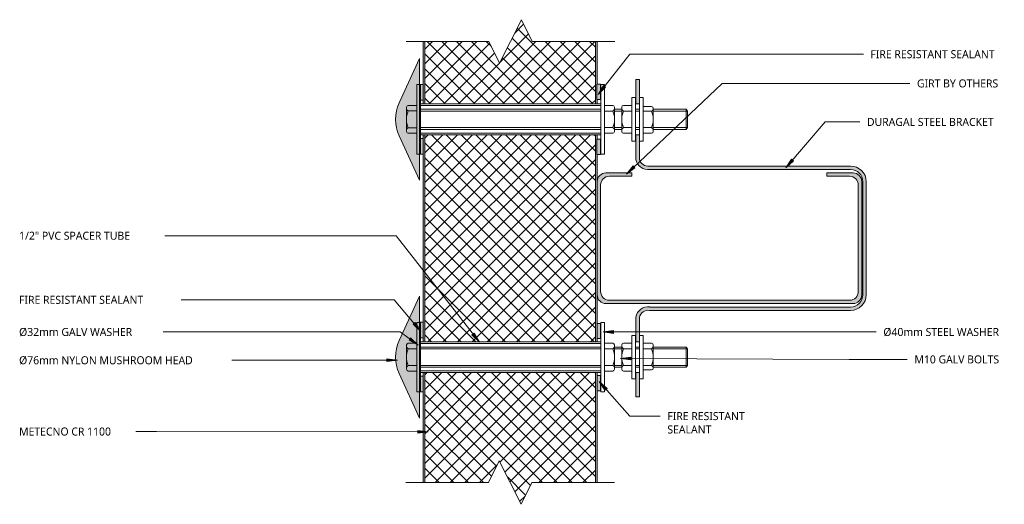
# Model space of a CAD drawing. Header units: millimetres. Extents: x -122 to 637, y -30 to 1381.
# Tile 1 of 3: x -122 to 443, y -30 to 248. Entities that reach past the tile are written whole.
import ezdxf

# ---------------------------------------------------------------- set-up
doc = ezdxf.new("R2010")
doc.units = ezdxf.units.MM
doc.linetypes.add('Dash', pattern=[6.35, 3.175, -3.175])
for name, color, linetype, lineweight in [('A-DETL', 90, 'Continuous', 13), ('A-DETL-GENF', 92, 'Continuous', 13), ('A-DETL-GENF-HDLN', 1, 'Dash', 13), ('G-ANNO-TEXT', 231, 'Continuous', 9)]:
    doc.layers.add(name, color=color, linetype=linetype, lineweight=lineweight)
doc.styles.add('Yu Gothic', font='Yu Gothic.ttf', dxfattribs={"height": 4.6})

# ---------------------------------------------------------------- blocks, each defined once
blk = doc.blocks.new('Fridge Freezer Panel_Vertical Section - 100mm-5857262-12 GIRT 03')
at = {"layer": 'A-DETL-GENF'}
h = blk.add_hatch(color=256, dxfattribs=at)
h.paths.add_polyline_path([(75.32, 0), (72.87, 0), (72.87, -0.12), (64.07, -0.12), (64.07, 0), (39.44, 0), (39.44, -1), (75.32, -1), (75.32, -0.12)])
h.paths.add_polyline_path([(75.32, -100), (75.32, -99), (39.44, -99), (39.44, -100), (73.2, -100)])
h = blk.add_hatch(dxfattribs=at)
h.set_pattern_fill('FP_1', color=256, style=0, pattern_type=2)
h.set_pattern_definition([(135, (275.054, -209.3), (-4.24264, -4.24264), []), (225, (275.054, -209.3), (4.24264, -4.24264), [])])
h.paths.add_polyline_path([(75.32, -4.51), (75.32, -1), (39.44, -1), (39.44, -37.27), (26.94, -43.52), (51.94, -56.02), (39.44, -62.27), (39.44, -99), (75.32, -99)])
for p, q in [((64.07, 0), (39.44, 0)), ((75.32, 0), (72.87, 0)), ((75.32, -1), (39.44, -1)), ((75.32, -99), (75.32, -1)), ((39.44, -99), (75.32, -99)), ((39.44, -100), (64.19, -100)), ((73.2, -100), (75.32, -100)), ((75.32, -100), (75.32, -99))]:
    blk.add_line(p, q, dxfattribs=at)
at = {"layer": 'A-DETL-GENF-HDLN'}
blk.add_line((75.32, -1), (75.32, 0), dxfattribs=at)
blk = doc.blocks.new('Fridge Freezer Panel_Vertical Section - 100mm-5833378-12 GIRT 03')
at = {"layer": 'A-DETL-GENF'}
h = blk.add_hatch(dxfattribs=at)
h.set_pattern_fill('FP_2', color=256, style=0, pattern_type=2)
h.set_pattern_definition([(315, (29.946, 209.3), (4.24264, 4.24264), []), (45, (29.946, 209.3), (-4.24264, 4.24264), [])])
h.paths.add_polyline_path([(0, 43.57), (12.14, 37.5), (12.14, 1), (75.32, 1), (75.32, 99), (12.14, 99), (12.14, 62.5), (24.64, 56.25), (0, 43.93), (0, 43.75)])
h = blk.add_hatch(color=256, dxfattribs=at)
h.paths.add_polyline_path([(12.14, 1), (12.14, 0), (75.32, 0), (75.32, 1), (56.92, 1)])
h.paths.add_polyline_path([(12.14, 99), (75.32, 99), (75.32, 100), (12.14, 100), (12.14, 99.84)])
for p, q in [((64.19, 100), (12.14, 100)), ((75.32, 99), (12.14, 99)), ((75.32, 100), (73.2, 100)), ((75.32, 99), (75.32, 100)), ((75.32, 99), (75.32, 1)), ((0, 43.93), (0, 43.57)), ((12.14, 1), (75.32, 1)), ((12.14, 0), (64.78, 0)), ((73.58, 0), (75.32, 0))]:
    blk.add_line(p, q, dxfattribs=at)
at = {"layer": 'A-DETL-GENF-HDLN'}
blk.add_line((75.32, 0), (75.32, 1), dxfattribs=at)
blk = doc.blocks.new('Break Line _M_ - Break Line _M_-5848061-12 GIRT 03')
at = {"layer": 'A-DETL-GENF'}
for p, q in [((-12.5, 0), (-6.25, 12.5)), ((-6.25, 12.5), (6.25, -12.5)), ((-60, 0), (-12.5, 0)), ((6.25, -12.5), (12.5, 0)), ((12.5, 0), (60, 0))]:
    blk.add_line(p, q, dxfattribs=at)
blk = doc.blocks.new('Break Line _M_ - Break Line _M_-5848011-12 GIRT 03')
at = {"layer": 'A-DETL-GENF'}
for p, q in [((6.25, 12.5), (-6.25, -12.5)), ((12.5, 0), (6.25, 12.5)), ((-12.5, 0), (-60, 0)), ((-6.25, -12.5), (-12.5, 0)), ((60, 0), (12.5, 0))]:
    blk.add_line(p, q, dxfattribs=at)
blk = doc.blocks.new('Fridge Freezer Panel_Vertical Section - 100mm-5857609-12 GIRT 03')
at = {"layer": 'A-DETL-GENF'}
h = blk.add_hatch(color=256, dxfattribs=at)
h.paths.add_polyline_path([(0, 0), (107.61, 0), (107.61, 0.12), (116.41, 0.12), (116.41, 0), (118.86, 0), (118.86, 1), (0, 1)])
h.paths.add_polyline_path([(0, 100), (0, 99), (118.86, 99), (118.86, 100)])
h = blk.add_hatch(dxfattribs=at)
h.set_pattern_fill('FP_5', color=256, style=0, pattern_type=2)
h.set_pattern_definition([(315, (-63.123, 209.3), (4.24264, 4.24264), []), (45, (-63.123, 209.3), (-4.24264, 4.24264), [])])
h.paths.add_polyline_path([(0, 1), (118.86, 1), (118.86, 99), (0, 99), (0, 4.51)])
for p, q in [((118.86, 100), (0, 100)), ((0, 100), (0, 99)), ((118.86, 99), (0, 99)), ((0, 99), (0, 1)), ((118.86, 99), (118.86, 100)), ((118.86, 99), (118.86, 1)), ((0, 1), (0, 0)), ((0, 1), (118.86, 1)), ((0, 0), (1.74, 0)), ((10.54, 0), (107.61, 0)), ((116.41, 0), (118.86, 0))]:
    blk.add_line(p, q, dxfattribs=at)
at = {"layer": 'A-DETL-GENF-HDLN'}
blk.add_line((118.86, 0), (118.86, 1), dxfattribs=at)
blk = doc.blocks.new('Nylon Mushroom Head with 40mm Washer and M10 ZP Hex Nut - Nylon Mushroom Head plus-5907786-12 GIRT 03')
at = {"layer": 'A-DETL-GENF'}
for p, q in [((-125.61, -11.68), (-125.61, 28.32)), ((-125.61, 28.32), (-123.67, 28.32)), ((-123.67, 28.32), (-123.67, -11.68)), ((-20.07, -11.68), (-20.07, 28.32)), ((-20.07, 28.32), (-17.97, 28.32)), ((-17.97, 28.32), (-17.97, -11.68)), ((-123.67, 17.19), (-20.07, 17.19)), ((-2.1, 20.82), (-2.1, -4.18)), ((0, 20.82), (-2.1, 20.82)), ((0, -4.18), (0, 20.82)), ((2.15, -4.18), (2.15, 20.82)), ((2.15, 20.82), (4.25, 20.82)), ((4.25, 20.82), (4.25, -4.18)), ((-131.61, 1.32), (-131.61, 15.32)), ((-125.61, 16.32), (-130.61, 16.32)), ((-125.61, 13.12), (-130.61, 13.12)), ((-20.07, 16.19), (-123.67, 16.19)), ((-20.07, 14.12), (-123.67, 14.12)), ((-20.07, 13.08), (-123.67, 13.08)), ((-17.97, 16.32), (-13.13, 16.32)), ((-13.13, 13.08), (-17.97, 13.08)), ((-12.13, 1.32), (-12.13, 15.32)), ((-7.94, 14.12), (-12.13, 14.12)), ((-7.94, 13.08), (-12.13, 13.08)), ((-7.94, 1.32), (-7.94, 15.32)), ((-2.1, 16.32), (-6.94, 16.32)), ((-6.94, 13.08), (-2.1, 13.08)), ((0, 14.12), (2.15, 14.12)), ((0, 13.08), (2.15, 13.08)), ((4.25, 15.69), (9.09, 15.69)), ((9.09, 13.08), (4.25, 13.08)), ((10.09, 1.32), (10.09, 14.69)), ((10.09, 14.12), (29.02, 14.12)), ((10.09, 13.08), (29.72, 13.08)), ((29.02, 2.51), (29.02, 14.12)), ((29.02, 14.12), (29.72, 13.08)), ((29.72, 13.08), (29.72, 3.55)), ((-125.61, 3.51), (-130.61, 3.51)), ((-125.61, 0.32), (-130.61, 0.32)), ((-20.07, 3.56), (-123.67, 3.56)), ((-20.07, 2.51), (-123.67, 2.51)), ((-20.07, 0.44), (-123.67, 0.44)), ((-13.13, 3.56), (-17.97, 3.56)), ((-17.97, 0.32), (-13.13, 0.32)), ((-7.94, 3.56), (-12.13, 3.56)), ((-7.94, 2.51), (-12.13, 2.51)), ((-6.94, 3.56), (-2.1, 3.56)), ((-2.1, 0.32), (-6.94, 0.32)), ((0, 3.56), (2.15, 3.56)), ((0, 2.51), (2.15, 2.51)), ((9.09, 3.55), (4.25, 3.55)), ((4.25, 0.32), (9.09, 0.32)), ((29.72, 3.55), (10.09, 3.55)), ((10.09, 2.51), (29.02, 2.51)), ((29.02, 2.51), (29.72, 3.55)), ((-20.07, -0.56), (-123.67, -0.56)), ((-2.1, -4.18), (0, -4.18)), ((4.25, -4.18), (2.15, -4.18)), ((-123.67, -11.68), (-125.61, -11.68)), ((-17.97, -11.68), (-20.07, -11.68))]:
    blk.add_line(p, q, dxfattribs=at)
for centre, radius, start, end in [((-130.61, 15.32), 1, 90, 180), ((-129.85, 14.72), 1.77, 174.3188, 244.5604), ((-119.66, 8.32), 11.95, 156.2897, 203.7103), ((-13.13, 15.32), 1, 360, 90), ((-13.94, 14.7), 1.81, 296.6564, 0.4363), ((-23.84, 8.32), 11.72, 336.0389, 23.9611), ((-6.94, 15.32), 1, 90, 180), ((-6.12, 14.7), 1.81, 179.4048, 243.3459), ((3.88, 8.32), 11.82, 156.2615, 203.7385), ((9.09, 14.69), 1, 360, 90), ((8.75, 14.39), 1.35, 284.4434, 7.7625), ((-1.76, 8.32), 11.85, 336.2919, 23.7081), ((-129.84, 1.91), 1.77, 115.6862, 183.7952), ((-130.61, 1.32), 1, 180, 270), ((-13.94, 1.94), 1.81, 358.7347, 63.3636), ((-13.13, 1.32), 1, 270, 0), ((-6.13, 1.94), 1.81, 116.5252, 183.0793), ((-6.94, 1.32), 1, 180, 270), ((8.32, 1.94), 1.79, 351.4639, 64.4528), ((9.09, 1.32), 1, 270, 0)]:
    blk.add_arc(centre, radius, start, end, dxfattribs=at)
blk = doc.blocks.new('Nylon Mushroom Head with 40mm Washer and M10 ZP Hex Nut - Nylon Mushroom Head plus-5908195-12 GIRT 03')
at = {"layer": 'A-DETL-GENF'}
for p, q in [((-125.61, 11.68), (-125.61, -28.32)), ((-123.67, 11.68), (-125.61, 11.68)), ((-123.67, -28.32), (-123.67, 11.68)), ((-20.07, 11.68), (-20.07, -28.32)), ((-17.97, 11.68), (-20.07, 11.68)), ((-17.97, -28.32), (-17.97, 11.68)), ((-20.07, 0.56), (-123.67, 0.56)), ((-2.1, -20.82), (-2.1, 4.18)), ((-2.1, 4.18), (0, 4.18)), ((0, 4.18), (0, -20.82)), ((2.15, 4.18), (2.15, -20.82)), ((4.25, 4.18), (2.15, 4.18)), ((4.25, -20.82), (4.25, 4.18)), ((-131.61, -1.32), (-131.61, -15.32)), ((-125.61, -0.32), (-130.61, -0.32)), ((-125.61, -3.51), (-130.61, -3.51)), ((-20.07, -0.44), (-123.67, -0.44)), ((-20.07, -2.51), (-123.67, -2.51)), ((-20.07, -3.56), (-123.67, -3.56)), ((-17.97, -0.32), (-13.13, -0.32)), ((-13.13, -3.56), (-17.97, -3.56)), ((-12.13, -1.32), (-12.13, -15.32)), ((-7.94, -2.51), (-12.13, -2.51)), ((-7.94, -3.56), (-12.13, -3.56)), ((-7.94, -1.32), (-7.94, -15.32)), ((-2.1, -0.32), (-6.94, -0.32)), ((-6.94, -3.56), (-2.1, -3.56)), ((0, -2.51), (2.15, -2.51)), ((0, -3.56), (2.15, -3.56)), ((4.25, -0.32), (9.09, -0.32)), ((9.09, -3.55), (4.25, -3.55)), ((10.09, -1.32), (10.09, -14.69)), ((10.09, -2.51), (29.02, -2.51)), ((29.72, -3.55), (10.09, -3.55)), ((29.02, -2.51), (29.02, -14.12)), ((29.02, -2.51), (29.72, -3.55)), ((29.72, -13.08), (29.72, -3.55)), ((-125.61, -13.12), (-130.61, -13.12)), ((-125.61, -16.32), (-130.61, -16.32)), ((-20.07, -13.08), (-123.67, -13.08)), ((-20.07, -14.12), (-123.67, -14.12)), ((-20.07, -16.19), (-123.67, -16.19)), ((-13.13, -13.08), (-17.97, -13.08)), ((-17.97, -16.32), (-13.13, -16.32)), ((-7.94, -13.08), (-12.13, -13.08)), ((-7.94, -14.12), (-12.13, -14.12)), ((-6.94, -13.08), (-2.1, -13.08)), ((-2.1, -16.32), (-6.94, -16.32)), ((0, -13.08), (2.15, -13.08)), ((0, -14.12), (2.15, -14.12)), ((9.09, -13.08), (4.25, -13.08)), ((4.25, -15.69), (9.09, -15.69)), ((10.09, -13.08), (29.72, -13.08)), ((10.09, -14.12), (29.02, -14.12)), ((29.02, -14.12), (29.72, -13.08)), ((-123.67, -17.19), (-20.07, -17.19)), ((0, -20.82), (-2.1, -20.82)), ((2.15, -20.82), (4.25, -20.82)), ((-125.61, -28.32), (-123.67, -28.32)), ((-20.07, -28.32), (-17.97, -28.32))]:
    blk.add_line(p, q, dxfattribs=at)
for centre, radius, start, end in [((-130.61, -1.32), 1, 90, 180), ((-129.84, -1.91), 1.77, 176.2048, 244.3138), ((-119.66, -8.32), 11.95, 156.2897, 203.7103), ((-13.13, -1.32), 1, 360, 90), ((-13.94, -1.94), 1.81, 296.6364, 1.2653), ((-23.84, -8.32), 11.72, 336.0389, 23.9611), ((-6.94, -1.32), 1, 90, 180), ((-6.13, -1.94), 1.81, 176.9207, 243.4748), ((3.88, -8.32), 11.82, 156.2615, 203.7385), ((9.09, -1.32), 1, 360, 90), ((8.32, -1.94), 1.79, 295.5472, 8.5361), ((-1.76, -8.32), 11.85, 336.2919, 23.7081), ((-129.85, -14.72), 1.77, 115.4396, 185.6812), ((-130.61, -15.32), 1, 180, 270), ((-13.94, -14.7), 1.81, 359.5637, 63.3436), ((-13.13, -15.32), 1, 270, 0), ((-6.12, -14.7), 1.81, 116.6541, 180.5952), ((-6.94, -15.32), 1, 180, 270), ((8.75, -14.39), 1.35, 352.2375, 75.5566), ((9.09, -14.69), 1, 270, 0)]:
    blk.add_arc(centre, radius, start, end, dxfattribs=at)

msp = doc.modelspace()

# ---------------------------------------------------------------- hatches: boundary and pattern name
at = {"layer": 'A-DETL-GENF'}
for points in [[(107.3, 155.86), (107.3, 225.86), (95.52, 200.33), (94.61, 198.05), (93.96, 195.71), (93.57, 193.3), (93.44, 190.86), (93.57, 188.42), (93.96, 186.01), (94.61, 183.67), (95.52, 181.39), (100.38, 170.86)], [(109.3, 201.85), (109.3, 210.86), (107.3, 210.86), (107.3, 201.85)], [(211.18, 202.19), (211.18, 210.99), (209.18, 210.99), (209.18, 202.19)], [(109.3, 170.86), (109.3, 179.87), (107.3, 179.87), (107.3, 170.86)], [(211.18, 170.73), (211.18, 179.53), (209.18, 179.53), (209.18, 170.73)], [(318.91, 85.05), (356.3, 85.05), (357.6, 85.22), (358.8, 85.72), (359.87, 86.55), (360.63, 87.55), (361.13, 88.76), (361.3, 90.05), (361.3, 155.05), (361.13, 156.35), (360.63, 157.55), (359.81, 158.61), (358.8, 159.38), (357.6, 159.88), (356.3, 160.05), (341.3, 160.05), (341.3, 158.17), (354.3, 158.17), (355.59, 158), (356.8, 157.5), (357.84, 156.7), (358.63, 155.67), (359.13, 154.46), (359.3, 153.17), (359.3, 91.94), (359.13, 90.65), (358.63, 89.44), (357.84, 88.41), (356.8, 87.61), (355.59, 87.11), (354.3, 86.94), (216.3, 86.94), (215.01, 87.11), (213.8, 87.61), (212.77, 88.41), (211.97, 89.44), (211.47, 90.65), (211.3, 91.94), (211.3, 153.17), (211.47, 154.46), (211.97, 155.67), (212.77, 156.7), (213.8, 157.5), (215.01, 158), (216.3, 158.17), (229.3, 158.17), (229.3, 160.05), (214.3, 160.05), (213.01, 159.88), (211.8, 159.38), (210.76, 158.59), (209.97, 157.55), (209.47, 156.35), (209.3, 155.05), (209.3, 90.05), (209.47, 88.76), (209.97, 87.55), (210.76, 86.52), (211.8, 85.72), (213.01, 85.22), (214.3, 85.05)], [(107.3, 19.25), (107.3, 89.25), (95.52, 63.72), (94.61, 61.43), (93.96, 59.09), (93.57, 56.68), (93.44, 54.25), (93.57, 51.81), (93.96, 49.4), (94.61, 47.06), (95.52, 44.78), (103.73, 26.97)], [(109.3, 65.24), (109.3, 74.25), (107.3, 74.25), (107.3, 65.24)], [(211.3, 64.86), (211.3, 73.66), (209.3, 73.66), (209.3, 64.86)], [(109.3, 34.25), (109.3, 43.26), (107.3, 43.26), (107.3, 34.25)], [(211.3, 34.84), (211.3, 43.63), (209.3, 43.63), (209.3, 34.84)]]:
    msp.add_hatch(color=9, dxfattribs=at).paths.add_polyline_path(points)
h = msp.add_hatch(color=9, dxfattribs=at)
h.paths.add_polyline_path([(233.53, 31.43), (233.53, 45.37), (231.53, 45.37), (231.53, 31.43)])
h.paths.add_polyline_path([(231.53, 63.12), (233.53, 63.12), (233.53, 77.06), (233.94, 78.3), (234.65, 79.4), (235.63, 80.27), (236.79, 80.86), (238.07, 81.13), (239.37, 81.05), (354.86, 81.05), (357.19, 81.36), (359.36, 82.26), (361.23, 83.69), (362.66, 85.55), (363.55, 87.72), (363.86, 90.05), (363.86, 155.05), (363.55, 157.38), (362.66, 159.55), (361.23, 161.42), (359.36, 162.85), (357.19, 163.75), (354.86, 164.05), (239.37, 164.05), (238.07, 163.98), (236.79, 164.25), (235.63, 164.84), (234.65, 165.71), (233.94, 166.8), (233.53, 168.04), (233.53, 181.98), (231.53, 181.98), (231.53, 167.87), (232.05, 166.12), (233.01, 164.56), (234.33, 163.3), (235.94, 162.43), (237.72, 162.01), (239.54, 162.05), (354.86, 162.05), (356.67, 161.82), (358.36, 161.12), (359.81, 160), (360.92, 158.55), (361.62, 156.87), (361.86, 155.05), (361.86, 90.05), (361.62, 88.24), (360.92, 86.55), (359.81, 85.1), (358.36, 83.99), (356.67, 83.29), (354.86, 83.05), (239.54, 83.05), (237.72, 83.1), (235.94, 82.67), (234.33, 81.8), (233.01, 80.55), (232.05, 78.99), (231.53, 77.23)])
h.paths.add_polyline_path([(233.53, 199.74), (233.53, 213.68), (231.53, 213.68), (231.53, 199.74)])
at = {"layer": 'G-ANNO-TEXT'}
for points in [[(209.82, 205.2), (214.15, 209.42), (212.91, 210.4)], [(226.1, 159.4), (231.01, 162.95), (229.92, 164.1)], [(317.58, 162.94), (322.09, 166.97), (320.9, 168)], [(108.09, 69.06), (104.81, 74.15), (103.61, 73.13)], [(141.65, 62.79), (138.57, 68), (137.33, 67.02)], [(212.66, 68.69), (218.66, 67.9), (218.66, 69.48)], [(106.49, 61.05), (102.14, 65.25), (101.2, 63.98)], [(94.5, 52.45), (88.5, 53.24), (88.5, 51.66)], [(222.64, 53.54), (228.64, 52.72), (228.64, 54.3)], [(210.42, 40.29), (213.79, 35.27), (214.98, 36.31)], [(112.27, 11.37), (106.28, 12.17), (106.27, 10.59)]]:
    msp.add_hatch(color=7, dxfattribs=at).paths.add_polyline_path(points)

# ---------------------------------------------------------------- linework, layer by layer
at = {"layer": 'A-DETL'}
for p, q in [((107.3, 225.86), (95.52, 200.33)), ((107.3, 210.86), (107.3, 225.86)), ((109.3, 210.86), (107.3, 210.86)), ((107.3, 210.86), (107.3, 201.85)), ((109.3, 201.85), (109.3, 210.86)), ((211.18, 210.99), (209.18, 210.99)), ((209.18, 210.99), (209.18, 202.19)), ((211.18, 202.19), (211.18, 210.99)), ((233.53, 213.68), (231.53, 213.68)), ((231.53, 213.68), (231.53, 199.74)), ((233.53, 199.74), (233.53, 213.68)), ((107.3, 179.87), (107.3, 201.85)), ((107.3, 201.85), (109.3, 201.85)), ((209.18, 202.19), (211.18, 202.19)), ((231.53, 199.74), (233.53, 199.74)), ((233.53, 185.05), (233.53, 196.67)), ((95.52, 181.39), (107.3, 155.86)), ((233.53, 181.98), (231.53, 181.98)), ((231.53, 181.98), (231.53, 167.87)), ((233.53, 168.04), (233.53, 181.98)), ((109.3, 179.87), (107.3, 179.87)), ((107.3, 179.87), (107.3, 170.86)), ((211.18, 179.53), (209.18, 179.53)), ((209.18, 179.53), (209.18, 170.73)), ((211.18, 170.73), (211.18, 179.53)), ((107.3, 155.86), (107.3, 170.86)), ((107.3, 170.86), (109.3, 170.86)), ((209.18, 170.73), (211.18, 170.73)), ((354.86, 164.05), (239.37, 164.05)), ((229.3, 160.05), (214.3, 160.05)), ((229.3, 158.17), (229.3, 160.05)), ((239.54, 162.05), (354.86, 162.05)), ((356.3, 160.05), (341.3, 160.05)), ((341.3, 160.05), (341.3, 158.17)), ((211.3, 91.94), (211.3, 153.17)), ((216.3, 158.17), (229.3, 158.17)), ((341.3, 158.17), (354.3, 158.17)), ((359.3, 153.17), (359.3, 91.94)), ((361.3, 90.05), (361.3, 155.05)), ((361.86, 155.05), (361.86, 90.05)), ((363.86, 90.05), (363.86, 155.05)), ((107.3, 89.25), (95.52, 63.72)), ((107.3, 74.25), (107.3, 89.25)), ((214.3, 85.05), (356.3, 85.05)), ((354.3, 86.94), (216.3, 86.94)), ((239.37, 81.05), (354.86, 81.05)), ((354.86, 83.05), (239.54, 83.05)), ((109.3, 74.25), (107.3, 74.25)), ((107.3, 74.25), (107.3, 65.24)), ((211.3, 73.66), (209.3, 73.66)), ((209.3, 73.66), (209.3, 64.86)), ((211.3, 64.86), (211.3, 73.66)), ((231.53, 77.23), (231.53, 63.12)), ((233.53, 63.12), (233.53, 77.06)), ((107.3, 19.25), (107.3, 65.24)), ((107.3, 65.24), (109.3, 65.24)), ((209.3, 64.86), (211.3, 64.86)), ((231.53, 63.12), (233.53, 63.12)), ((233.53, 60.05), (233.53, 48.44)), ((233.53, 45.37), (231.53, 45.37)), ((231.53, 45.37), (231.53, 31.43)), ((233.53, 31.43), (233.53, 45.37)), ((95.52, 44.78), (107.3, 19.25)), ((109.3, 43.26), (107.3, 43.26)), ((109.3, 34.25), (109.3, 43.26)), ((211.3, 43.63), (209.3, 43.63)), ((209.3, 43.63), (209.3, 34.84)), ((211.3, 34.84), (211.3, 43.63)), ((107.3, 34.25), (109.3, 34.25)), ((209.3, 34.84), (211.3, 34.84)), ((231.53, 31.43), (233.53, 31.43))]:
    msp.add_line(p, q, dxfattribs=at)
for centre, radius, start, end in [((116.03, 190.86), 22.6, 155.2249, 204.7751), ((238.45, 168.97), 7, 189, 279), ((238.45, 168.97), 5, 190.6533, 280.6533), ((354.86, 155.05), 9, 0, 90), ((214.3, 155.05), 5, 90, 180), ((354.86, 155.05), 7, 0, 90), ((356.3, 155.05), 5, 0, 90), ((216.3, 153.17), 5, 90, 180), ((354.3, 153.17), 5, 0, 90), ((216.3, 91.94), 5, 180, 270), ((354.3, 91.94), 5, 270, 0), ((214.3, 90.05), 5, 180, 270), ((354.86, 90.05), 7, 270, 0), ((354.86, 90.05), 9, 270, 360), ((356.3, 90.05), 5, 270, 360), ((238.45, 76.14), 7, 81, 171), ((238.45, 76.14), 5, 79.3467, 169.3467), ((116.03, 54.25), 22.6, 155.2249, 204.7751)]:
    msp.add_arc(centre, radius, start, end, dxfattribs=at)
at = {"layer": 'G-ANNO-TEXT', "color": 7}
for p, q in [((209.82, 205.2), (227.98, 228.3)), ((227.98, 228.3), (255.97, 228.3)), ((255.97, 228.3), (362.2, 228.3)), ((212.91, 210.4), (209.82, 205.2)), ((209.82, 205.2), (214.15, 209.42)), ((214.15, 209.42), (212.91, 210.4)), ((226.1, 159.4), (281.19, 211.51)), ((281.19, 211.51), (360.25, 211.51)), ((360.25, 211.51), (388.96, 211.51)), ((317.58, 162.94), (340.36, 189.37)), ((340.36, 189.37), (354.78, 189.37)), ((354.78, 189.37), (360.21, 189.37)), ((229.92, 164.1), (226.1, 159.4)), ((231.01, 162.95), (229.92, 164.1)), ((320.9, 168), (317.58, 162.94)), ((317.58, 162.94), (322.09, 166.97)), ((322.09, 166.97), (320.9, 168)), ((226.1, 159.4), (231.01, 162.95)), ((-15.57, 124), (-50.6, 124)), ((93.75, 124), (-15.57, 124)), ((141.65, 62.79), (93.75, 124)), ((-36.27, 87.17), (-42.93, 87.17)), ((92.75, 87.17), (-36.27, 87.17)), ((108.09, 69.06), (92.75, 87.17)), ((104.81, 74.15), (103.61, 73.13)), ((108.09, 69.06), (104.81, 74.15)), ((-51.27, 68.69), (-51.39, 68.69)), ((96.15, 68.69), (-51.27, 68.69)), ((106.49, 61.05), (96.15, 68.69)), ((103.61, 73.13), (108.09, 69.06)), ((138.57, 68), (137.33, 67.02)), ((141.65, 62.79), (138.57, 68)), ((218.66, 69.48), (212.66, 68.69)), ((212.66, 68.69), (218.66, 67.9)), ((212.66, 68.69), (359.7, 68.69)), ((218.66, 67.9), (218.66, 69.48)), ((359.7, 68.69), (369.62, 68.69)), ((102.14, 65.25), (101.2, 63.98)), ((101.2, 63.98), (106.49, 61.05)), ((106.49, 61.05), (102.14, 65.25)), ((137.33, 67.02), (141.65, 62.79)), ((-8.06, 52.45), (-18.85, 52.45)), ((94.5, 52.45), (-8.06, 52.45)), ((94.5, 52.45), (88.5, 53.24)), ((88.5, 53.24), (88.5, 51.66)), ((88.5, 51.66), (94.5, 52.45)), ((228.64, 54.3), (222.64, 53.54)), ((222.64, 53.54), (228.64, 52.72)), ((222.64, 53.54), (354.01, 52.94)), ((228.64, 52.72), (228.64, 54.3)), ((354.01, 52.94), (387.47, 52.94)), ((210.42, 40.29), (213.79, 35.27)), ((214.98, 36.31), (210.42, 40.29)), ((210.42, 40.29), (227.98, 20.37)), ((213.79, 35.27), (214.98, 36.31)), ((227.98, 20.37), (245.54, 20.37)), ((-43.8, 11.5), (-64.49, 11.5)), ((112.27, 11.37), (-43.8, 11.5)), ((106.28, 12.17), (106.27, 10.59)), ((106.27, 10.59), (112.27, 11.37)), ((112.27, 11.37), (106.28, 12.17))]:
    msp.add_line(p, q, dxfattribs=at)

# ---------------------------------------------------------------- block references
at = {"layer": 'A-DETL-GENF'}
for name, p, rotation in [('Break Line _M_ - Break Line _M_-5848011-12 GIRT 03', (159.53, 235.62), 180), ('Fridge Freezer Panel_Vertical Section - 100mm-5857262-12 GIRT 03', (209.3, 275.05), 269.9999999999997), ('Fridge Freezer Panel_Vertical Section - 100mm-5857609-12 GIRT 03', (209.3, 63.12), 89.99999999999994), ('Fridge Freezer Panel_Vertical Section - 100mm-5833378-12 GIRT 03', (209.3, -29.95), 89.99999999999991), ('Break Line _M_ - Break Line _M_-5848061-12 GIRT 03', (159.3, -17.81), 180)]:
    msp.add_blockref(name, p, dxfattribs=dict(at, rotation=rotation))
for name, p in [('Nylon Mushroom Head with 40mm Washer and M10 ZP Hex Nut - Nylon Mushroom Head plus-5907786-12 GIRT 03', (231.38, 182.54)), ('Nylon Mushroom Head with 40mm Washer and M10 ZP Hex Nut - Nylon Mushroom Head plus-5908195-12 GIRT 03', (231.38, 62.56))]:
    msp.add_blockref(name, p, dxfattribs=at)

# ---------------------------------------------------------------- texts
at = {"layer": 'G-ANNO-TEXT', "color": 7, "char_height": 4.6, "attachment_point": 1, "style": 'Yu Gothic', "bg_fill": 3, "box_fill_scale": 1.25, "bg_fill_color": 256, "bg_fill_true_color": 13158600, "bg_fill_transparency": 0}
for s, insert, width in [('FIRE RESISTANT SEALANT', (366.27, 230.6), 91.8734), ('GIRT BY OTHERS', (393.02, 213.81), 59.4852), ('1/2" PVC SPACER TUBE', (-122.79, 126.3), 82.5738), ('FIRE RESISTANT SEALANT', (-122.79, 89.47), 91.8734), ('Ø32mm GALV WASHER ', (-122.79, 70.99), 81.6118), ('Ø40mm STEEL WASHER', (373.68, 70.99), 82.8945), ('Ø76mm NYLON MUSHROOM HEAD', (-122.79, 54.75), 121.0548), ('M10 GALV BOLTS', (391.54, 55.24), 61.2489), ('FIRE RESISTANT ', (249.61, 22.67), 59.3249), ('METECNO CR 1100', (-122.79, 13.8), 65.7384), ('SEALANT', (249.61, 14.99), 32.5485)]:
    msp.add_mtext(s, dxfattribs=dict(at, insert=insert, width=width))

# ---------------------------------------------------------------- next in the draw order: texts
at = {"layer": 'G-ANNO-TEXT', "color": 7, "insert": (364.27, 191.67), "char_height": 4.6, "width": 94.2785, "attachment_point": 1, "style": 'Yu Gothic', "bg_fill": 3, "box_fill_scale": 1.25, "bg_fill_color": 256, "bg_fill_true_color": 13158600, "bg_fill_transparency": 0}
msp.add_mtext('DURAGAL STEEL BRACKET', dxfattribs=at)

doc.saveas('drawing.dxf')
